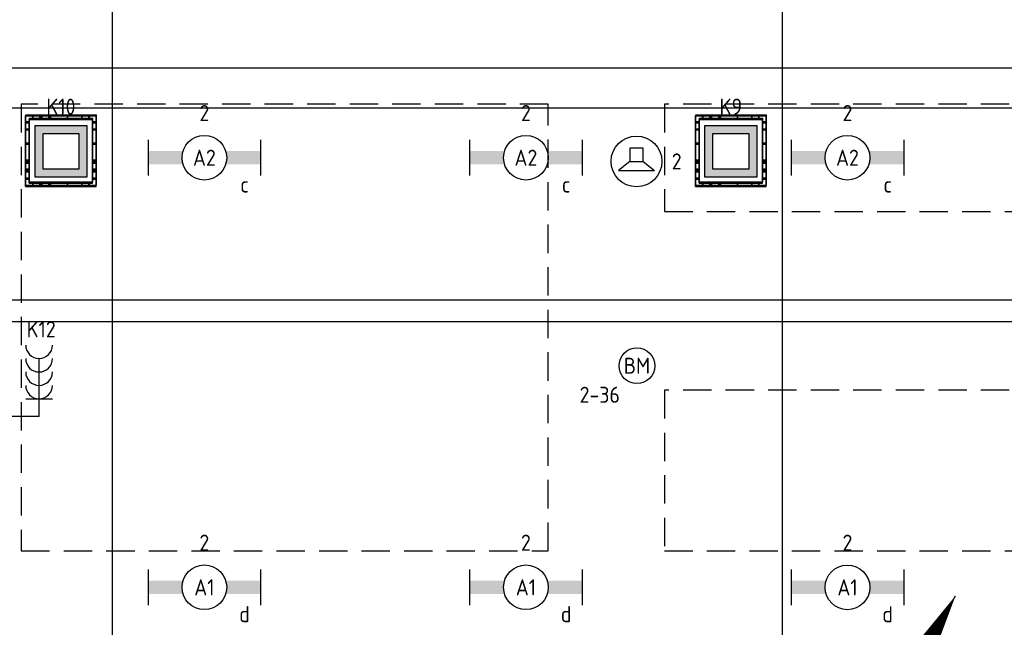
# Model space of a CAD drawing. Header units: millimetres. Extents: x -38031 to 110605, y -22066 to 88711.
# Tile 103 of 150: x 76340 to 81851, y 10643 to 14043. Entities that reach past the tile are written whole.
import ezdxf
from ezdxf.enums import TextEntityAlignment as Align

# ---------------------------------------------------------------- set-up
doc = ezdxf.new("R2010")
doc.units = ezdxf.units.MM
doc.header["$LTSCALE"] = 50
doc.linetypes.add('HIDDEN2', pattern=[4.7625, 3.175, -1.5875])
doc.linetypes.add('STYLE_06', pattern=[1.04164, 0.625, -0.20828, 0.06943, -0.13893])
for name, color, linetype in [('AL$1A---_ALGEMEEN', 8, 'Continuous'), ('Beamer', 3, 'Continuous'), ('Bouwkundig', 8, 'Continuous'), ('EB6511--_ATTRIB', 2, 'Continuous'), ('EL6121--', 3, 'Continuous'), ('EL6131--_KG', 3, 'Continuous'), ('EL6222--', 3, 'Continuous'), ('EL6311--', 3, 'Continuous'), ('EL6321--', 3, 'Continuous'), ('EL6421--', 3, 'Continuous'), ('EL6511--', 3, 'Continuous'), ('LICHT_TEXT018', 1, 'Continuous'), ('stramien', 1, 'Continuous'), ('versterkte strook', 7, 'Continuous'), ('Vloerdoos', 3, 'Continuous'), ('Vloerdoos (1e)', 51, 'Continuous'), ('Vloerdoos OUD', 51, 'Continuous')]:
    doc.layers.add(name, color=color, linetype=linetype)
doc.styles.add('BURO-018', font='iso.shx', dxfattribs={"height": 90})
doc.styles.add('NORATT', font='isocp.shx')
doc.styles.get("Standard").update_dxf_attribs({"font": 'iso.shx'})

# ---------------------------------------------------------------- blocks, each defined once
blk = doc.blocks.new('VLOERDOOS')
at = {"layer": 'Vloerdoos'}
for p, q in [((0, 395), (395, 395)), ((0, 395), (0, 0)), ((40, 375), (40, 395)), ((80, 375), (80, 395)), ((90, 375), (90, 395)), ((130, 375), (130, 395)), ((140, 375), (140, 395)), ((235, 375), (235, 395)), ((315, 375), (315, 395)), ((355, 375), (355, 395)), ((395, 395), (395, 0)), ((0, 355), (20, 355)), ((20, 375), (20, 20)), ((20, 375), (375, 375)), ((375, 375), (375, 20)), ((375, 355), (395, 355)), ((0, 315), (20, 315)), ((0, 305), (20, 305)), ((375, 315), (395, 315)), ((375, 305), (395, 305)), ((0, 265), (20, 265)), ((0, 255), (20, 255)), ((375, 265), (395, 265)), ((375, 255), (395, 255)), ((0, 160), (20, 160)), ((375, 160), (395, 160)), ((0, 80), (20, 80)), ((375, 80), (395, 80)), ((0, 40), (20, 40)), ((0, 0), (395, 0)), ((20, 20), (375, 20)), ((40, 0), (40, 20)), ((80, 0), (80, 20)), ((90, 0), (90, 20)), ((130, 0), (130, 20)), ((140, 0), (140, 20)), ((235, 0), (235, 20)), ((315, 0), (315, 20)), ((355, 0), (355, 20)), ((375, 40), (395, 40))]:
    blk.add_line(p, q, dxfattribs=at)
blk = doc.blocks.new('1115B6630')
at = {"color": 0}
for p, q in [((-6.3, 2), (-6.3, -2)), ((6.3, 2), (6.3, -2))]:
    blk.add_line(p, q, dxfattribs=at)
at = {"color": 0, "linetype": 'Continuous'}
blk.add_circle((0, 0), 2.5, dxfattribs=at)
at = {"color": 0}
for points in [[(-2.5, 0.75), (-6.3, 0.75), (-2.5, -0.75), (-6.3, -0.75)], [(2.5, 0.75), (6.3, 0.75), (2.5, -0.75), (6.3, -0.75)]]:
    blk.add_solid(points, dxfattribs=at)
at = {"color": 0, "linetype": 'Continuous', "style": 'BURO-018'}
for tag, p in [('E_GKAST', (0, 8)), ('E_GROEP', (0, 5)), ('E_SGROEP', (4.5, 5)), ('E_ARMCODE', (0, 0)), ('E_SLET', (4.5, -3))]:
    blk.add_attdef(tag, text='', height=1.8, dxfattribs=at).set_placement(p, align=Align.MIDDLE)
blk = doc.blocks.new('E00414')
at = {"color": 0, "linetype": 'Continuous'}
for p, q in [((-2.9, -2.9), (-2.9, 2.9)), ((-2.9, 2.9), (2.9, 2.9)), ((2.9, 2.9), (2.9, -2.9)), ((-2, 2), (2, 2)), ((-2, -2), (-2, 2)), ((2, 2), (2, -2)), ((2, -2), (-2, -2)), ((2.9, -2.9), (-2.9, -2.9))]:
    blk.add_line(p, q, dxfattribs=at)
at = {"color": 0}
for points in [[(-2.9, 2.9), (2.9, 2.9), (-2, 2), (2, 2)], [(-2, -2), (-2.9, -2.9), (-2, 2), (-2.9, 2.9)], [(2, 2), (2.9, 2.9), (2, -2), (2.9, -2.9)], [(2, -2), (2.9, -2.9), (-2, -2), (-2.9, -2.9)]]:
    blk.add_solid(points, dxfattribs=at)
at = {"color": 0, "linetype": 'Continuous', "style": 'BURO-018'}
for tag, p in [('E_GKAST', (0, 8)), ('E_GROEP', (0, 5)), ('E_SGROEP', (4.5, 5))]:
    blk.add_attdef(tag, text='', height=1.8, dxfattribs=at).set_placement(p, align=Align.MIDDLE)
at = {"color": 0, "linetype": 'Continuous', "style": 'BURO-018', "flags": 1}
for tag, p in [('E_VERMCODE', (13, 5)), ('E_MATCODE', (0, 0))]:
    blk.add_attdef(tag, text='', height=1.8, dxfattribs=at).set_placement(p, align=Align.MIDDLE)
blk = doc.blocks.new('E00170')
at = {"color": 0, "linetype": 'Continuous'}
for q in [(5, 8.66), (-5, -8.66)]:
    blk.add_line((0, 0), q, dxfattribs=at)
for points in [[(5, 8.66, 0, 1, 0), (3.5, 6.062, 1, 1, 0)], [(-5, -8.66, 0, 1, 0), (-3.5, -6.062, 1, 1, 0)]]:
    blk.add_lwpolyline(points, format="xyseb", dxfattribs=at)
at = {"color": 0, "const_width": 0.5}
blk.add_lwpolyline([(-0.25, 0, 1), (0.25, 0, 1)], format="xyb", close=True, dxfattribs=at)
at = {"color": 0, "linetype": 'Continuous'}
blk.add_circle((0, 0), 0.5, dxfattribs=at)
blk = doc.blocks.new('E00497')
at = {"color": 0}
for p, q in [((0, 0.75), (1, 2)), ((1, -2), (1, 2)), ((0, 0.75), (-1.5, 0.75)), ((0, -0.75), (0, 0.75)), ((-1.5, -0.75), (0, -0.75)), ((0, -0.75), (1, -2))]:
    blk.add_line(p, q, dxfattribs=at)
blk.add_line((-1.5, 0.75), (-1.5, -0.75))
blk.add_circle((0, 0), 2.84, dxfattribs=at)
at = {"color": 0, "linetype": 'Continuous', "style": 'BURO-018'}
blk.add_attdef('E_TEXT1', text='', height=1.8, dxfattribs=at).set_placement((0, 4.5), align=Align.MIDDLE)
at = {"color": 0, "linetype": 'Continuous', "style": 'BURO-018', "flags": 1}
blk.add_attdef('E_MATCODE', text='', height=1.8, dxfattribs=at).set_placement((0, 0), align=Align.MIDDLE)
blk = doc.blocks.new('200254 W 210e 19-03-2008')
at = {"layer": 'AL$1A---_ALGEMEEN'}
blk.add_lwpolyline([(20672.89, 3213.37), (20672.89, 3225.37), (20746.79, 3225.37), (20746.79, 3291.37), (20349.89, 3291.37), (20349.89, 3189.37), (20456.89, 3189.37), (20456.89, 3201.37), (20564.89, 3201.37), (20564.89, 3213.37)], close=True, dxfattribs=at)
at = {"layer": 'stramien', "linetype": 'STYLE_06', "ltscale": 50}
for p, q in [((20571.95, 2703.35), (20571.95, 4240.03)), ((20646.95, 2737.41), (20646.95, 3316.41))]:
    blk.add_line(p, q, dxfattribs=at)
blk = doc.blocks.new('E-GK-GTC-783C')
at = {"color": 0, "linetype": 'Continuous'}
for p, q in [((-0.5, 60), (0.5, 60)), ((-0.5, -60), (0.5, -60))]:
    blk.add_line(p, q, dxfattribs=at)
blk = doc.blocks.new('VLOERDOOS (1e)')
at = {"layer": 'Vloerdoos OUD'}
for p, q in [((0, 395), (395, 395)), ((0, 395), (0, 0)), ((40, 375), (40, 395)), ((80, 375), (80, 395)), ((90, 375), (90, 395)), ((130, 375), (130, 395)), ((140, 375), (140, 395)), ((235, 375), (235, 395)), ((315, 375), (315, 395)), ((355, 375), (355, 395)), ((395, 395), (395, 0)), ((0, 355), (20, 355)), ((20, 375), (20, 20)), ((20, 375), (375, 375)), ((375, 375), (375, 20)), ((375, 355), (395, 355)), ((0, 315), (20, 315)), ((0, 305), (20, 305)), ((375, 315), (395, 315)), ((375, 305), (395, 305)), ((0, 265), (20, 265)), ((0, 255), (20, 255)), ((375, 265), (395, 265)), ((375, 255), (395, 255)), ((0, 160), (20, 160)), ((375, 160), (395, 160)), ((0, 80), (20, 80)), ((375, 80), (395, 80)), ((0, 40), (20, 40)), ((0, 0), (395, 0)), ((20, 20), (375, 20)), ((40, 0), (40, 20)), ((80, 0), (80, 20)), ((90, 0), (90, 20)), ((130, 0), (130, 20)), ((140, 0), (140, 20)), ((235, 0), (235, 20)), ((315, 0), (315, 20)), ((355, 0), (355, 20)), ((375, 40), (395, 40))]:
    blk.add_line(p, q, dxfattribs=at)
blk = doc.blocks.new('E00123')
at = {"color": 0, "linetype": 'Continuous'}
blk.add_circle((0, 0), 2, dxfattribs=at)
at = {"color": 0, "linetype": 'Continuous', "style": 'BURO-018'}
for tag, p in [('E_TEXT1', (0, 4.5)), ('E_TEXT2', (0, 0))]:
    blk.add_attdef(tag, text='', height=1.8, dxfattribs=at).set_placement(p, align=Align.MIDDLE)
at = {"color": 0, "linetype": 'Continuous', "style": 'BURO-018', "flags": 1}
blk.add_attdef('E_MATCODE', (0, 0), '', height=1.8, dxfattribs=at)
blk = doc.blocks.new('111304L')
at = {"color": 0, "linetype": 'Continuous'}
for p, q in [((0, 1), (0, 7.5)), ((-1.5, 3), (1.5, 3))]:
    blk.add_line(p, q, dxfattribs=at)
for centre in [(0, 9), (0, 7.5), (0, 6), (0, 4.5)]:
    blk.add_arc(centre, 1.5, 180, 0, dxfattribs=at)
at = {"color": 0, "linetype": 'Continuous', "style": 'BURO-018'}
for tag, p in [('E_GKAST', (0, 14.5)), ('E_GROEP', (0, 11.5)), ('E_SGROEP', (4.5, 11.5)), ('E_SLET1', (3.5, 8.5))]:
    blk.add_attdef(tag, text='', height=1.8, dxfattribs=at).set_placement(p, align=Align.MIDDLE)
at = {"color": 0, "linetype": 'Continuous', "style": 'BURO-018', "flags": 1}
blk.add_attdef('E_MATCODE', text='', height=1.8, dxfattribs=at).set_placement((0, 0), align=Align.MIDDLE)
blk = doc.blocks.new('beamer-Screen-opgoot')
at = {"layer": 'Beamer', "color": 1}
for points in [[(-344.7, 480.3), (-1270.3, 480.3)], [(430.6, 0), (0, 0), (-344.7, 480.3)]]:
    blk.add_lwpolyline(points, dxfattribs=at)
at = {"layer": 'Beamer'}
ref = blk.add_blockref('111304L', (430.6, -50), dxfattribs=dict(at, xscale=50, yscale=50, zscale=50))
ref.add_attrib('E_GROEP', 'K12', dxfattribs={"layer": '0', "color": 1, "linetype": 'Continuous', "height": 90, "style": 'BURO-018'}).set_placement((442.1, 488.9), align=Align.MIDDLE)
at = {"layer": 'Beamer', "color": 1}
blk.add_text('Beamer & Screen', height=90, rotation=90, dxfattribs=at).set_placement((279.7, 61.6))
blk.add_text('Op de kabelgoot', height=90, dxfattribs=at).set_placement((-1221.9, 517.7))

msp = doc.modelspace()

# ---------------------------------------------------------------- block references
at = {"layer": 'Bouwkundig', "xscale": 50, "yscale": 50, "zscale": 50}
msp.add_blockref('200254 W 210e 19-03-2008', (-951737.5, -150797.3), dxfattribs=at)

# ---------------------------------------------------------------- next in the draw order: linework, layer by layer
at = {"layer": 'LICHT_TEXT018', "linetype": 'HIDDEN2'}
for points in [[(76348.4, 11070.1), (79298.4, 11070.1), (79298.4, 13570.1), (76348.4, 13570.1)], [(79948.4, 12970.1), (84498.4, 12970.1), (84498.4, 13570.1), (79948.4, 13570.1)], [(79948.4, 11069.7), (84498.4, 11069.7), (84498.4, 11969.7), (79948.4, 11969.7)]]:
    msp.add_lwpolyline(points, close=True, dxfattribs=at)
at = {"layer": 'versterkte strook'}
msp.add_line((9526.6, 13550), (104346.1, 13550), dxfattribs=at)

# ---------------------------------------------------------------- next in the draw order: block references
at = {"layer": 'EL6121--', "xscale": 200, "yscale": 200, "zscale": 200}
msp.add_blockref('E00170', (80578.3, 9086.9), dxfattribs=at)
at = {"layer": 'EL6131--_KG', "xscale": 11302.87963476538, "rotation": 180}
msp.add_blockref('E-GK-GTC-783C', (79894.2, 12412.6), dxfattribs=at)
at = {"layer": 'EL6222--'}
ref = msp.add_blockref('E00414', (76570.6, 13305.9), dxfattribs=dict(at, xscale=50, yscale=50, zscale=50))
ref.add_attrib('E_GROEP', 'K10', dxfattribs={"layer": '0', "color": 1, "linetype": 'Continuous', "height": 90, "style": 'BURO-018'}).set_placement((76570.6, 13555.9), align=Align.MIDDLE)
ref = msp.add_blockref('E00414', (80320.6, 13305.9), dxfattribs=dict(at, xscale=50, yscale=50, zscale=50))
ref.add_attrib('E_GROEP', 'K9', dxfattribs={"layer": '0', "color": 1, "linetype": 'Continuous', "height": 90, "style": 'BURO-018'}).set_placement((80320.6, 13555.9), align=Align.MIDDLE)
at = {"layer": 'EL6311--'}
ref = msp.add_blockref('1115B6630', (77373.4, 13270.1), dxfattribs=dict(at, xscale=50, yscale=50, zscale=50))
ref.add_attrib('E_ARMCODE', 'A2', dxfattribs={"layer": '0', "color": 1, "linetype": 'Continuous', "height": 90, "style": 'BURO-018'}).set_placement((77373.4, 13270.1), align=Align.MIDDLE)
ref.add_attrib('E_SLET', 'c', dxfattribs={"layer": '0', "color": 1, "linetype": 'Continuous', "height": 90, "style": 'BURO-018'}).set_placement((77598.4, 13120.1), align=Align.MIDDLE)
ref.add_attrib('E_GROEP', '2', dxfattribs={"layer": '0', "color": 1, "linetype": 'Continuous', "height": 90, "style": 'BURO-018'}).set_placement((77373.4, 13520.1), align=Align.MIDDLE)
ref = msp.add_blockref('1115B6630', (79173.4, 13270.1), dxfattribs=dict(at, xscale=50, yscale=50, zscale=50))
ref.add_attrib('E_ARMCODE', 'A2', dxfattribs={"layer": '0', "color": 1, "linetype": 'Continuous', "height": 90, "style": 'BURO-018'}).set_placement((79173.4, 13270.1), align=Align.MIDDLE)
ref.add_attrib('E_SLET', 'c', dxfattribs={"layer": '0', "color": 1, "linetype": 'Continuous', "height": 90, "style": 'BURO-018'}).set_placement((79398.4, 13120.1), align=Align.MIDDLE)
ref.add_attrib('E_GROEP', '2', dxfattribs={"layer": '0', "color": 1, "linetype": 'Continuous', "height": 90, "style": 'BURO-018'}).set_placement((79173.4, 13520.1), align=Align.MIDDLE)
ref = msp.add_blockref('1115B6630', (80973.4, 13270.1), dxfattribs=dict(at, xscale=50, yscale=50, zscale=50))
ref.add_attrib('E_ARMCODE', 'A2', dxfattribs={"layer": '0', "color": 1, "linetype": 'Continuous', "height": 90, "style": 'BURO-018'}).set_placement((80973.4, 13270.1), align=Align.MIDDLE)
ref.add_attrib('E_SLET', 'c', dxfattribs={"layer": '0', "color": 1, "linetype": 'Continuous', "height": 90, "style": 'BURO-018'}).set_placement((81198.4, 13120.1), align=Align.MIDDLE)
ref.add_attrib('E_GROEP', '2', dxfattribs={"layer": '0', "color": 1, "linetype": 'Continuous', "height": 90, "style": 'BURO-018'}).set_placement((80973.4, 13520.1), align=Align.MIDDLE)
ref = msp.add_blockref('1115B6630', (77373.4, 10866.3), dxfattribs=dict(at, xscale=50, yscale=50, zscale=50))
ref.add_attrib('E_ARMCODE', 'A1', dxfattribs={"layer": '0', "color": 1, "linetype": 'Continuous', "height": 90, "style": 'BURO-018'}).set_placement((77373.4, 10866.3), align=Align.MIDDLE)
ref.add_attrib('E_SLET', 'd', dxfattribs={"layer": '0', "color": 1, "linetype": 'Continuous', "height": 90, "style": 'BURO-018'}).set_placement((77598.4, 10716.3), align=Align.MIDDLE)
ref.add_attrib('E_GROEP', '2', dxfattribs={"layer": '0', "color": 1, "linetype": 'Continuous', "height": 90, "style": 'BURO-018'}).set_placement((77373.4, 11116.3), align=Align.MIDDLE)
ref = msp.add_blockref('1115B6630', (79173.4, 10866.3), dxfattribs=dict(at, xscale=50, yscale=50, zscale=50))
ref.add_attrib('E_ARMCODE', 'A1', dxfattribs={"layer": '0', "color": 1, "linetype": 'Continuous', "height": 90, "style": 'BURO-018'}).set_placement((79173.4, 10866.3), align=Align.MIDDLE)
ref.add_attrib('E_SLET', 'd', dxfattribs={"layer": '0', "color": 1, "linetype": 'Continuous', "height": 90, "style": 'BURO-018'}).set_placement((79398.4, 10716.3), align=Align.MIDDLE)
ref.add_attrib('E_GROEP', '2', dxfattribs={"layer": '0', "color": 1, "linetype": 'Continuous', "height": 90, "style": 'BURO-018'}).set_placement((79173.4, 11116.3), align=Align.MIDDLE)
ref = msp.add_blockref('1115B6630', (80973.4, 10866), dxfattribs=dict(at, xscale=50, yscale=50, zscale=50))
ref.add_attrib('E_ARMCODE', 'A1', dxfattribs={"layer": '0', "color": 1, "linetype": 'Continuous', "height": 90, "style": 'BURO-018'}).set_placement((80973.4, 10866), align=Align.MIDDLE)
ref.add_attrib('E_SLET', 'd', dxfattribs={"layer": '0', "color": 1, "linetype": 'Continuous', "height": 90, "style": 'BURO-018'}).set_placement((81198.4, 10716), align=Align.MIDDLE)
ref.add_attrib('E_GROEP', '2', dxfattribs={"layer": '0', "color": 1, "linetype": 'Continuous', "height": 90, "style": 'BURO-018'}).set_placement((80973.4, 11116), align=Align.MIDDLE)
at = {"layer": 'EL6321--'}
msp.add_blockref('beamer-Screen-opgoot', (76017.8, 11821.3), dxfattribs=at)
at = {"layer": 'EL6421--', "linetype": 'HIDDEN2'}
ref = msp.add_blockref('E00497', (79792.5, 13249.4), dxfattribs=dict(at, xscale=50, yscale=50, zscale=50, rotation=270))
ref.add_attrib('E_TEXT1', '2', dxfattribs={"layer": '0', "color": 1, "linetype": 'Continuous', "height": 90, "style": 'BURO-018'}).set_placement((80017.5, 13249.4), align=Align.MIDDLE)
at = {"layer": 'EL6511--'}
ref = msp.add_blockref('E00123', (79795, 12106.2), dxfattribs=dict(at, xscale=50, yscale=50, zscale=50))
ref.add_attrib('E_TEXT2', 'BM', dxfattribs={"layer": 'EB6511--_ATTRIB', "color": 1, "linetype": 'Continuous', "height": 90, "style": 'NORATT'}).set_placement((79795, 12106.2), align=Align.MIDDLE)
ref.add_attrib('E_TEXT1', '2-36', dxfattribs={"layer": 'EB6511--_ATTRIB', "color": 1, "linetype": 'Continuous', "height": 90, "style": 'NORATT'}).set_placement((79586.7, 11943.9), align=Align.MIDDLE)
at = {"layer": 'Vloerdoos', "rotation": 90}
for p in [(76767.5, 13108.7), (80517.5, 13108.7)]:
    msp.add_blockref('VLOERDOOS', p, dxfattribs=at)
at = {"layer": 'Vloerdoos (1e)', "rotation": 90}
for p in [(76769.9, 13115.8), (80519.9, 13115.8)]:
    msp.add_blockref('VLOERDOOS (1e)', p, dxfattribs=at)

doc.saveas('drawing.dxf')
